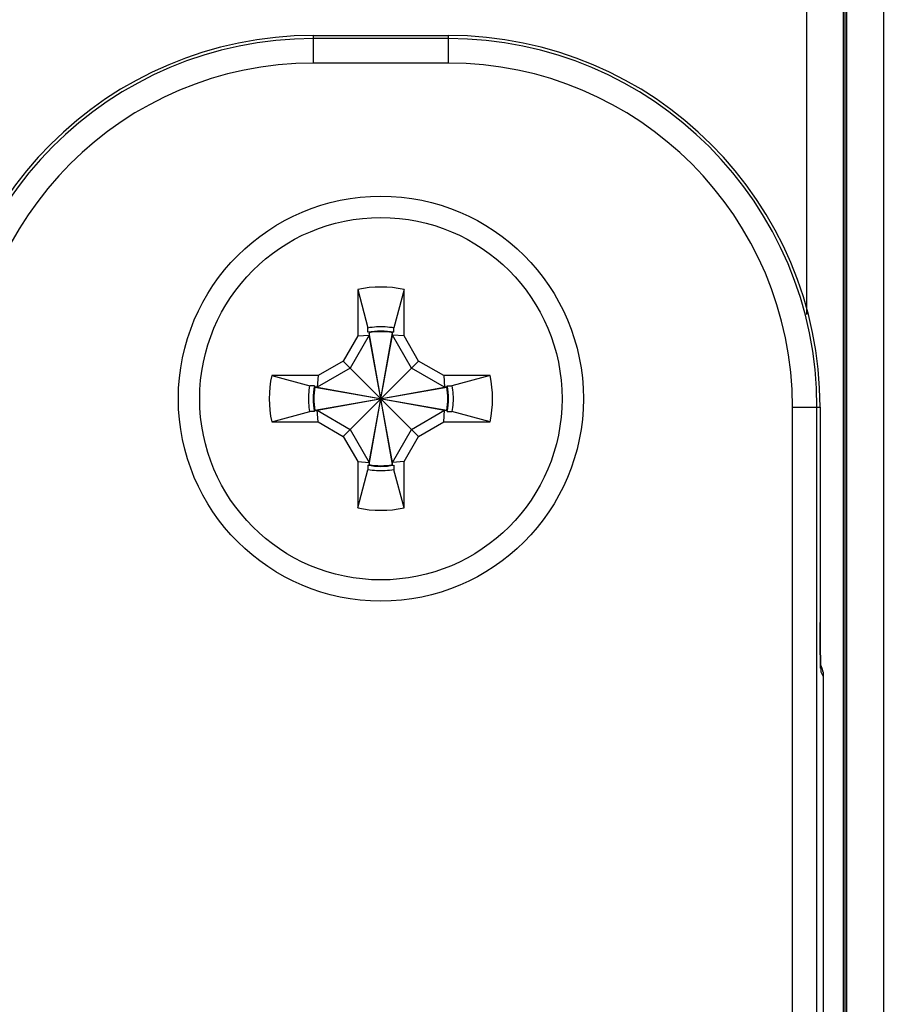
# Model space of a CAD drawing. Header units: inches. Extents: x 0 to 22, y 0 to 17.
# Tile 23 of 28: x 11.632 to 12.349, y 12.201 to 13.004. Entities that reach past the tile are written whole.
import ezdxf

# ---------------------------------------------------------------- set-up
doc = ezdxf.new("R2010")
doc.units = ezdxf.units.IN
doc.header["$LTSCALE"] = 1.21
doc.header["$MEASUREMENT"] = 0
doc.layers.get('0').update_dxf_attribs({"linetype": 'CONTINUOUS'})
doc.layers.add('DIMENSIONS', color=7, linetype='CONTINUOUS')
doc.styles.get("Standard").update_dxf_attribs({"font": 'txt', "width": 0.8})
doc.dimstyles.new('DIMSTYLE_1', dxfattribs={"dimtxt": 0.125, "dimasz": 0.18, "dimexe": 0.18, "dimexo": 0.0625, "dimgap": 0.09, "dimtad": 0, "dimtih": 1, "dimtoh": 1, "dimdec": 3, "dimzin": 4, "dimdsep": 46, "dimtxsty": 'STANDARD', "dimblk": '_FILLED', "dimblk1": '_FILLED', "dimblk2": '_FILLED', "dimcen": 0.09, "dimadec": 0, "dimazin": 0, "dimtp": 0.001, "dimtm": 0.001, "dimtfac": 1, "dimtdec": 3, "dimtofl": 0, "dimtmove": 0, "dimatfit": 3, "dimldrblk": '_FILLED', "dimfxl": 1, "dimtolj": 1, "dimtzin": 4, "dimarcsym": 0})

# ---------------------------------------------------------------- blocks, each defined once
blk = doc.blocks.new('_FILLED')
at = {"color": 0, "linetype": 'BYBLOCK'}
blk.add_solid([(0, 0), (-1, 0.1736), (-1, -0.1736)], dxfattribs=at)
blk = doc.blocks.new('*D3')
at = {"layer": 'DIMENSIONS', "color": 2, "linetype": 'CONTINUOUS'}
for p, q in [((12.02858, 13.16682), (10.11078, 13.16682)), ((10.23578, 13.16682), (10.23578, 11.06057)), ((10.23578, 9.1205), (10.23578, 10.81057)), ((12.01962, 9.1205), (10.11078, 9.1205))]:
    blk.add_line(p, q, dxfattribs=at)
at = {"layer": 'DIMENSIONS', "color": 2, "linetype": 'CONTINUOUS', "xscale": 0.18, "yscale": 0.18, "zscale": 0.18}
for p, rotation in [((10.23578, 13.16682), 90), ((10.23578, 9.1205), 270)]:
    blk.add_blockref('_FILLED', p, dxfattribs=dict(at, rotation=rotation))
at = {"layer": 'DIMENSIONS', "color": 2, "linetype": 'CONTINUOUS', "width": 0.8}
for s, p in [('[', (10.14828, 10.87307)), (']', (10.84828, 10.87307)), ('4.046', (9.52328, 10.87307)), ('102.78', (10.24828, 10.87307))]:
    blk.add_text(s, height=0.125, dxfattribs=at).set_placement(p)
blk = doc.blocks.new('*D5')
at = {"layer": 'DIMENSIONS', "color": 2, "linetype": 'CONTINUOUS'}
for p, q in [((10.98578, 11.20731), (10.98578, 15.13581)), ((16.52247, 13.41477), (16.52247, 15.13581)), ((10.98578, 15.01081), (12.941, 15.01081)), ((16.52247, 15.01081), (14.491, 15.01081))]:
    blk.add_line(p, q, dxfattribs=at)
at = {"layer": 'DIMENSIONS', "color": 2, "linetype": 'CONTINUOUS', "xscale": 0.18, "yscale": 0.18, "zscale": 0.18, "rotation": 180}
blk.add_blockref('_FILLED', (10.98578, 15.01081), dxfattribs=at)
at = {"layer": 'DIMENSIONS', "color": 2, "linetype": 'CONTINUOUS', "xscale": 0.18, "yscale": 0.18, "zscale": 0.18}
blk.add_blockref('_FILLED', (16.52247, 15.01081), dxfattribs=at)
at = {"layer": 'DIMENSIONS', "color": 2, "linetype": 'CONTINUOUS', "width": 0.8}
for s, p in [('[', (13.6285, 14.94831)), (']', (14.3285, 14.94831)), ('5.537', (13.0035, 14.94831)), ('140.63', (13.7285, 14.94831))]:
    blk.add_text(s, height=0.125, dxfattribs=at).set_placement(p)

msp = doc.modelspace()

# ---------------------------------------------------------------- linework, layer by layer
at = {"color": 7, "linetype": 'CONTINUOUS'}
for p, q in [((12.33595, 13.19929), (12.33595, 9.09032)), ((12.30596, 13.16429), (12.30596, 9.12532)), ((12.30439, 13.15529), (12.30439, 9.13432)), ((12.30438, 13.1547), (12.30438, 9.13491)), ((12.2735, 12.76346), (12.2735, 13.07932)), ((12.3035, 9.20927), (12.3035, 13.08034)), ((11.87147, 12.96815), (11.87147, 12.99068)), ((11.87147, 12.99068), (11.98147, 12.99068)), ((11.87147, 12.99068), (11.98147, 12.99068)), ((11.98147, 12.98815), (11.87147, 12.98815)), ((11.98147, 12.96815), (11.98147, 12.99068)), ((11.98147, 12.96815), (11.87147, 12.96815)), ((11.90757, 12.78377), (11.90757, 12.74597)), ((11.90757, 12.78377), (11.91592, 12.75265)), ((11.94537, 12.78377), (11.93702, 12.75265)), ((11.94537, 12.74597), (11.94537, 12.78377)), ((11.90757, 12.74597), (11.89576, 12.72551)), ((11.91702, 12.74666), (11.9015, 12.71978)), ((11.90757, 12.74597), (11.91702, 12.74666)), ((11.91592, 12.74891), (11.91592, 12.75265)), ((11.91688, 12.74908), (11.91702, 12.74855)), ((11.91702, 12.64106), (11.93592, 12.74855)), ((11.91702, 12.74855), (11.91702, 12.74666)), ((11.93592, 12.64106), (11.91702, 12.74855)), ((11.91702, 12.64295), (11.93592, 12.74666)), ((11.93592, 12.64295), (11.91702, 12.74666)), ((11.93606, 12.74908), (11.93592, 12.74855)), ((11.93592, 12.74666), (11.93592, 12.74855)), ((11.95144, 12.71978), (11.93592, 12.74666)), ((11.94537, 12.74597), (11.93592, 12.74666)), ((11.93702, 12.74891), (11.93702, 12.75265)), ((11.95718, 12.72551), (11.94537, 12.74597)), ((11.89576, 12.72551), (11.87531, 12.7137)), ((11.89576, 12.6641), (11.95718, 12.72551)), ((11.95718, 12.6641), (11.89576, 12.72551)), ((11.97764, 12.7137), (11.95718, 12.72551)), ((11.83751, 12.7137), (11.86863, 12.70535)), ((11.87531, 12.7137), (11.83751, 12.7137)), ((11.9015, 12.71978), (11.87462, 12.70425)), ((11.87531, 12.7137), (11.87462, 12.70425)), ((11.97832, 12.70425), (11.95144, 12.71978)), ((11.97764, 12.7137), (11.97832, 12.70425)), ((12.01543, 12.7137), (11.97764, 12.7137)), ((12.01543, 12.7137), (11.98431, 12.70535)), ((11.87237, 12.70535), (11.86863, 12.70535)), ((11.87219, 12.7044), (11.87273, 12.70425)), ((11.87273, 12.70425), (11.98021, 12.68536)), ((11.87462, 12.70425), (11.87273, 12.70425)), ((11.87273, 12.68536), (11.98021, 12.70425)), ((11.87462, 12.70425), (11.97832, 12.68536)), ((11.87462, 12.68536), (11.97832, 12.70425)), ((11.98021, 12.70425), (11.97832, 12.70425)), ((11.98075, 12.7044), (11.98021, 12.70425)), ((11.98057, 12.70535), (11.98431, 12.70535)), ((11.83751, 12.67591), (11.86863, 12.68426)), ((11.87237, 12.68426), (11.86863, 12.68426)), ((11.87219, 12.68521), (11.87273, 12.68536)), ((11.87273, 12.68536), (11.87462, 12.68536)), ((11.87531, 12.67591), (11.87462, 12.68536)), ((11.87462, 12.68536), (11.9015, 12.66984)), ((11.95144, 12.66984), (11.97832, 12.68536)), ((11.97764, 12.67591), (11.97832, 12.68536)), ((11.97832, 12.68536), (11.98021, 12.68536)), ((11.98075, 12.68521), (11.98021, 12.68536)), ((11.98057, 12.68426), (11.98431, 12.68426)), ((12.01543, 12.67591), (11.98431, 12.68426)), ((12.26182, 9.60181), (12.26182, 12.68781)), ((12.26182, 12.68781), (12.28435, 12.68781)), ((12.28181, 9.60181), (12.28181, 12.68781)), ((12.28435, 12.68781), (12.28435, 12.51236)), ((12.28435, 12.68781), (12.28435, 12.51236)), ((11.83751, 12.67591), (11.87531, 12.67591)), ((11.87531, 12.67591), (11.89576, 12.6641)), ((11.95718, 12.6641), (11.97764, 12.67591)), ((11.97764, 12.67591), (12.01543, 12.67591)), ((11.9015, 12.66984), (11.91702, 12.64295)), ((11.93592, 12.64295), (11.95144, 12.66984)), ((11.89576, 12.6641), (11.90757, 12.64364)), ((11.94537, 12.64364), (11.95718, 12.6641)), ((11.90757, 12.64364), (11.90757, 12.60585)), ((11.90757, 12.64364), (11.91702, 12.64295)), ((11.91702, 12.64295), (11.91702, 12.64106)), ((11.94537, 12.64364), (11.93592, 12.64295)), ((11.93592, 12.64106), (11.93592, 12.64295)), ((11.94537, 12.60585), (11.94537, 12.64364)), ((11.90757, 12.60585), (11.91592, 12.63696)), ((11.91592, 12.64071), (11.91592, 12.63696)), ((11.91688, 12.64053), (11.91702, 12.64106)), ((11.93606, 12.64053), (11.93592, 12.64106)), ((11.93702, 12.64071), (11.93702, 12.63696)), ((11.94537, 12.60585), (11.93702, 12.63696)), ((12.28435, 12.50721), (12.28435, 12.51236)), ((12.28435, 12.51236), (12.28435, 12.51236)), ((12.28471, 12.47773), (12.28486, 12.47743)), ((12.28483, 12.47487), (12.2848, 12.47539)), ((12.28502, 12.47238), (12.28696, 12.46849)), ((12.28696, 12.46849), (12.28696, 9.82112)), ((12.28697, 12.46849), (12.28696, 12.46849)), ((12.28697, 12.46849), (12.28697, 9.82112))]:
    msp.add_line(p, q, dxfattribs=at)
for points in [[(12.28455, 12.48459), (12.2845, 12.48756), (12.28446, 12.49088), (12.28442, 12.49453), (12.28439, 12.49849), (12.28437, 12.50273), (12.28435, 12.50721)], [(12.28465, 12.47972), (12.2846, 12.48198), (12.28455, 12.48459)], [(12.2848, 12.47539), (12.28475, 12.47642), (12.2847, 12.47786), (12.28465, 12.47972)]]:
    msp.add_lwpolyline(points, dxfattribs=at)
for radius in [0.165, 0.14764]:
    msp.add_circle((11.92647, 12.69481), radius, dxfattribs=at)
for centre, radius, start, end in [((11.87147, 12.68781), 0.30288, 90, 180), ((11.87147, 12.68781), 0.30287, 90, 180), ((11.87147, 12.68781), 0.30034, 90, 180), ((11.98147, 12.68781), 0.30288, 0, 90), ((11.98147, 12.68781), 0.30287, 0, 90), ((11.98147, 12.68781), 0.30034, 0, 90), ((11.87147, 12.68781), 0.28035, 90, 180), ((11.98147, 12.68781), 0.28035, 0, 90), ((11.92647, 12.69481), 0.09094, 78.007, 101.993), ((11.92647, 12.69481), 0.05512, 78.96671, 101.03329), ((11.92647, 12.69481), 0.05457, 80.02839, 99.97161), ((11.92647, 12.69481), 0.09094, 168.007, 191.993), ((11.92647, 12.69481), 0.09094, 348.007, 11.993), ((11.92647, 12.69481), 0.05512, 168.96671, 191.03329), ((11.92647, 12.69481), 0.05457, 170.02839, 189.97161), ((11.92647, 12.69481), 0.05457, 350.02839, 9.97161), ((11.92647, 12.69481), 0.05512, 348.96671, 11.03329), ((11.92647, 12.69481), 0.05512, 258.96671, 281.03329), ((11.92647, 12.69481), 0.05457, 260.02839, 279.97161), ((11.92647, 12.69481), 0.09094, 258.007, 281.993)]:
    msp.add_arc(centre, radius, start, end, dxfattribs=at)
for points, knots in [([(11.91592, 12.75265), (11.91824, 12.75307), (11.92293, 12.75364), (11.93001, 12.75364), (11.9347, 12.75307), (11.93702, 12.75265)], [0, 0, 0, 0, 0.333317, 0.666703, 1, 1, 1, 1]), ([(11.86863, 12.68426), (11.86821, 12.68657), (11.86764, 12.69126), (11.86764, 12.69835), (11.86821, 12.70304), (11.86863, 12.70535)], [0, 0, 0, 0, 0.333317, 0.666703, 1, 1, 1, 1]), ([(11.98431, 12.70535), (11.98474, 12.70304), (11.98531, 12.69835), (11.98531, 12.69126), (11.98474, 12.68657), (11.98431, 12.68426)], [0, 0, 0, 0, 0.333317, 0.666703, 1, 1, 1, 1]), ([(11.93702, 12.63696), (11.9347, 12.63654), (11.93001, 12.63597), (11.92293, 12.63597), (11.91824, 12.63654), (11.91592, 12.63696)], [0, 0, 0, 0, 0.333317, 0.666703, 1, 1, 1, 1]), ([(12.28436, 12.50459), (12.28436, 12.5038), (12.28437, 12.50231), (12.28437, 12.50082), (12.28438, 12.50013)], [0, 0, 0, 0, 0.533948, 1, 1, 1, 1]), ([(12.28442, 12.49414), (12.28442, 12.49368), (12.28444, 12.49267), (12.28445, 12.49167), (12.28446, 12.49112)], [0, 0, 0, 0, 0.461823, 1, 1, 1, 1]), ([(12.28468, 12.47821), (12.28476, 12.47684), (12.28495, 12.47494), (12.28477, 12.47288), (12.28502, 12.47238)], [0, 0, 0, 0, 0.712799, 1, 1, 1, 1])]:
    msp.add_open_spline(points, degree=3, knots=knots, dxfattribs=at)
for points in [[(12.28435, 12.51236), (12.28435, 12.51147), (12.28435, 12.51059), (12.28435, 12.50971)], [(12.28435, 12.50971), (12.28435, 12.508), (12.28435, 12.5063), (12.28436, 12.50459)], [(12.28438, 12.50013), (12.28439, 12.49813), (12.2844, 12.49614), (12.28442, 12.49414)], [(12.28446, 12.49112), (12.28448, 12.48965), (12.2845, 12.48818), (12.28452, 12.4867)], [(12.28452, 12.4867), (12.28453, 12.48599), (12.28454, 12.48529), (12.28454, 12.48458)], [(12.28454, 12.48458), (12.28455, 12.48387), (12.28455, 12.48317), (12.28456, 12.48246)], [(12.28456, 12.48246), (12.28457, 12.48104), (12.2846, 12.47961), (12.28468, 12.47821)], [(12.28486, 12.47743), (12.2853, 12.47655), (12.28567, 12.47564), (12.28598, 12.4747)], [(12.28486, 12.47486), (12.28497, 12.47403), (12.28502, 12.47321), (12.28502, 12.47238)], [(12.28598, 12.4747), (12.28663, 12.4727), (12.28696, 12.47059), (12.28696, 12.46849)]]:
    msp.add_open_spline(points, degree=3, dxfattribs=at)

# ---------------------------------------------------------------- dimensions: what is measured, and where the dimension line sits
at = {"layer": 'DIMENSIONS', "color": 2, "linetype": 'CONTINUOUS'}
for base, p1, p2, angle, picture, middle in [((10.98578, 15.01081), (16.52247, 13.41477), (10.98578, 11.20731), 180, '*D5', (13.716, 15.01081)), ((10.23578, 13.16682), (12.01962, 9.1205), (12.02858, 13.16682), 90, '*D3', (10.23578, 10.93557))]:
    dim = msp.add_linear_dim(base=base, p1=p1, p2=p2, angle=angle, dimstyle='DIMSTYLE_1', dxfattribs=at)
    dim.commit()
    dim.dimension.update_dxf_attribs({"geometry": picture, "text_midpoint": middle, "dimtype": 160})

doc.saveas('drawing.dxf')
